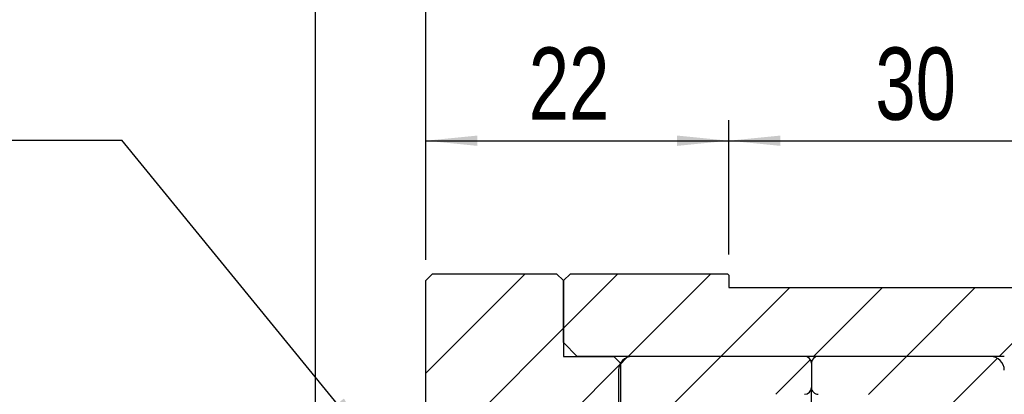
# Model space of a CAD drawing. Header units: millimetres. Extents: x 4 to 295, y 43 to 175.
# Tile 3 of 10: x 86 to 134, y 109 to 127. Entities that reach past the tile are written whole.
import ezdxf

# ---------------------------------------------------------------- set-up
doc = ezdxf.new("R2010")
doc.units = ezdxf.units.MM
doc.layers.add('FORMAT', color=7, linetype='Continuous')
doc.styles.add('SLDTEXTSTYLE0', font='TXT', dxfattribs={"width": 0.75})
doc.styles.add('SLDTEXTSTYLE1', font='TXT', dxfattribs={"width": 0.6666666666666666})
doc.dimstyles.new('SLDDIMSTYLE0', dxfattribs={"dimtxt": 3.5, "dimasz": 2.5, "dimexe": 0, "dimexo": 0.0625, "dimgap": 0.875, "dimtad": 1, "dimlfac": 1.5, "dimrnd": 1e-09, "dimzin": 12, "dimdsep": 46, "dimtxsty": 'SLDTEXTSTYLE0', "dimsah": 1, "dimcen": 0.09, "dimadec": 0, "dimazin": 3, "dimtfac": 1, "dimtofl": 0, "dimtmove": 0, "dimatfit": 3, "dimfxl": 0, "dimfrac": 2, "dimtolj": 1, "dimtzin": 12, "dimarcsym": 0})
doc.dimstyles.new('SLDDIMSTYLE2', dxfattribs={"dimtxt": 0.18, "dimasz": 2.5, "dimexe": 0, "dimexo": 0.0625, "dimgap": 0, "dimtad": 0, "dimtih": 1, "dimtoh": 1, "dimdec": 0, "dimrnd": 1e-09, "dimzin": 0, "dimdsep": 46, "dimtxsty": 'Standard', "dimsah": 1, "dimcen": 0.09, "dimadec": 0, "dimazin": 0, "dimtfac": 2.5, "dimtdec": 0, "dimtofl": 0, "dimtmove": 0, "dimatfit": 3, "dimfxl": 0, "dimfrac": 2, "dimtolj": 1, "dimtzin": 0, "dimarcsym": 0})
doc.dimstyles.new('SLDDIMSTYLE3', dxfattribs={"dimtxt": 3.5, "dimasz": 2.5, "dimexe": 0, "dimexo": 0.0625, "dimgap": 0.875, "dimtad": 1, "dimlfac": 1.5, "dimrnd": 1e-09, "dimzin": 12, "dimdsep": 46, "dimtxsty": 'SLDTEXTSTYLE0', "dimsah": 1, "dimcen": 0.09, "dimadec": 0, "dimazin": 3, "dimtfac": 1, "dimtmove": 0, "dimatfit": 0, "dimfxl": 0, "dimfrac": 2, "dimtolj": 1, "dimtzin": 12, "dimarcsym": 0})
pattern_1 = [(45, (0, 0), (-2.245064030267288, 2.245064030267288), [])]

# ---------------------------------------------------------------- blocks, each defined once
blk = doc.blocks.new('_D_6')
at = {"layer": 'FORMAT', "color": 7}
for p, q in [((100.2670232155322, 107.5693538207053), (100.2670232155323, 129.8849317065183)), ((105.6003565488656, 115.5693538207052), (105.6003565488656, 129.8849317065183)), ((100.2670232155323, 128.8849317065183), (94.76702321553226, 128.8849317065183)), ((100.2670232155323, 128.8849317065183), (105.6003565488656, 128.8849317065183)), ((105.6003565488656, 128.8849317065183), (111.1003565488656, 128.8849317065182))]:
    blk.add_line(p, q, dxfattribs=at)
for centre, start, end in [((106.1803858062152, 131.663056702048), 153.4349488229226, 206.5650511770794), ((97.65399701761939, 131.6630567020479), 333.4349488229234, 26.56505117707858)]:
    blk.add_arc(centre, 6.2120763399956, start, end, dxfattribs=at)
for points in [[(100.2670232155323, 128.8849317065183), (97.76702321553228, 129.1349317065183), (97.76702321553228, 128.6349317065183)], [(105.6003565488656, 128.8849317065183), (108.1003565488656, 128.6349317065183), (108.1003565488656, 129.1349317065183)]]:
    blk.add_solid(points, dxfattribs=at)
at = {"layer": 'FORMAT', "color": 7, "insert": (100.6241358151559, 133.3966686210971), "char_height": 3.5, "attachment_point": 1, "style": 'SLDTEXTSTYLE0'}
blk.add_mtext('8', dxfattribs=at)
blk = doc.blocks.new('_D_7')
at = {"layer": 'FORMAT', "color": 7}
for p, q in [((105.6003565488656, 115.5693538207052), (105.6003565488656, 129.8849317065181)), ((140.2670232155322, 114.5693538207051), (140.2670232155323, 129.884931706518)), ((105.6003565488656, 128.8849317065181), (140.2670232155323, 128.884931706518))]:
    blk.add_line(p, q, dxfattribs=at)
for points in [[(105.6003565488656, 128.8849317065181), (108.1003565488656, 128.6349317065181), (108.1003565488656, 129.1349317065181)], [(140.2670232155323, 128.884931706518), (137.7670232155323, 129.134931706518), (137.7670232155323, 128.634931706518)]]:
    blk.add_solid(points, dxfattribs=at)
at = {"layer": 'FORMAT', "color": 7, "insert": (120.3852364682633, 133.3966686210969), "char_height": 3.5, "attachment_point": 1, "style": 'SLDTEXTSTYLE0'}
blk.add_mtext('52', dxfattribs=at)
blk = doc.blocks.new('_D_8')
at = {"layer": 'FORMAT', "color": 7}
for p, q in [((105.6003565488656, 115.5693538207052), (105.6003565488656, 122.341252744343)), ((120.2670232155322, 115.8360204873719), (120.2670232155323, 122.3412527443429)), ((105.6003565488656, 121.341252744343), (120.2670232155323, 121.3412527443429))]:
    blk.add_line(p, q, dxfattribs=at)
for points in [[(105.6003565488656, 121.341252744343), (108.1003565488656, 121.091252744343), (108.1003565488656, 121.591252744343)], [(120.2670232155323, 121.3412527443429), (117.7670232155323, 121.5912527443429), (117.7670232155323, 121.0912527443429)]]:
    blk.add_solid(points, dxfattribs=at)
at = {"layer": 'FORMAT', "color": 7, "insert": (110.5867513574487, 125.8529896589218), "char_height": 3.5, "attachment_point": 1, "style": 'SLDTEXTSTYLE0'}
blk.add_mtext('22', dxfattribs=at)
blk = doc.blocks.new('_D_9')
at = {"layer": 'FORMAT', "color": 7}
for p, q in [((120.2670232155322, 115.8360204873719), (120.2670232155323, 122.341252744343)), ((140.2670232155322, 114.5693538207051), (140.2670232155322, 122.3412527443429)), ((120.2670232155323, 121.3412527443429), (140.2670232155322, 121.3412527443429))]:
    blk.add_line(p, q, dxfattribs=at)
for points in [[(120.2670232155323, 121.3412527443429), (122.7670232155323, 121.0912527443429), (122.7670232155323, 121.5912527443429)], [(140.2670232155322, 121.3412527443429), (137.7670232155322, 121.5912527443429), (137.7670232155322, 121.0912527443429)]]:
    blk.add_solid(points, dxfattribs=at)
at = {"layer": 'FORMAT', "color": 7, "insert": (127.3575228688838, 125.8529896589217), "char_height": 3.5, "attachment_point": 1, "style": 'SLDTEXTSTYLE0'}
blk.add_mtext('30', dxfattribs=at)
blk = doc.blocks.new('SW_NOTE_2')
at = {"layer": 'FORMAT', "color": 0}
blk.add_line((-14.75247474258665, 0), (0, 0), dxfattribs=at)
at = {"layer": 'FORMAT', "color": 0, "insert": (-15.15651635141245, 4.461473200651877), "char_height": 3.439583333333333, "attachment_point": 1, "style": 'SLDTEXTSTYLE1'}
blk.add_mtext('2 X M4', dxfattribs=at)

msp = doc.modelspace()

# ---------------------------------------------------------------- hatches: boundary and pattern name
at = {"layer": 'FORMAT', "linetype": 'Continuous', "lineweight": 18}
h = msp.add_hatch(dxfattribs=at)
h.set_pattern_fill('ANSI31', color=256, style=0)
h.set_pattern_definition(pattern_1)
h.paths.add_polyline_path([(112.2670232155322, 110.9026871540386), (112.2670232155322, 114.5693538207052), (111.9336898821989, 114.9026871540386), (105.9336898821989, 114.9026871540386), (105.6003565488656, 114.5693538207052), (105.6003565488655, 108.2360204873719), (105.9336898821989, 107.9026871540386), (113.7003565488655, 107.9026871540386), (113.7003565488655, 107.5693538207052), (114.7003565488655, 107.5693538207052), (115.0336898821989, 107.9026871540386), (115.0336898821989, 110.5693538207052), (114.7003565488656, 110.9026871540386)], flags=0)
h = msp.add_hatch(dxfattribs=at)
h.set_pattern_fill('ANSI31', color=256, style=0)
h.set_pattern_definition(pattern_1)
h.paths.add_polyline_path([(120.2003565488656, 114.9026871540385), (112.6003565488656, 114.9026871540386), (112.2670232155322, 114.5693538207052), (112.2670232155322, 111.5693538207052), (112.9336898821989, 110.9026871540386), (133.6003565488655, 110.9026871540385), (133.6003565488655, 107.5693538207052), (135.6003565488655, 107.5693538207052), (135.6003565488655, 107.9026871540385), (140.2670232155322, 107.9026871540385), (140.2670232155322, 113.5693538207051), (139.6003565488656, 114.2360204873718), (120.2670232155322, 114.2360204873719), (120.2670232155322, 114.8360204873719)], flags=0)
h = msp.add_hatch(dxfattribs=at)
h.set_pattern_fill('ANSI31', color=256, style=0)
h.set_pattern_definition(pattern_1)
edge = h.paths.add_edge_path(flags=0)
edge.add_line((124.2670232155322, 109.4026871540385), (124.2670232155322, 110.5693538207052))
edge.add_arc((123.9336898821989, 110.5693538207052), 0.333333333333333, 359.9999999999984, 449.9999999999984)
edge.add_line((123.9336898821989, 110.9026871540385), (115.6003565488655, 110.9026871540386))
edge.add_arc((115.6003565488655, 110.2360204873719), 0.666666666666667, 90, 180)
edge.add_line((114.9336898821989, 110.2360204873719), (114.9336898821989, 107.9026871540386))
edge.add_arc((115.2670232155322, 107.9026871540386), 0.3333333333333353, 179.9999999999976, 270.0000000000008)
edge.add_line((115.2670232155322, 107.5693538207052), (117.1619165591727, 107.5693538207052))
edge.add_arc((117.1619165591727, 107.7026871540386), 0.1333333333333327, 270.0000000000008, 331.330263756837)
edge.add_arc((119.6003565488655, 106.3693538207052), 2.645833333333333, 81.66528933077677, 151.3302637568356, ccw=False)
edge.add_arc((120.0032124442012, 109.1191673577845), 0.1333333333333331, 261.6652893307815, 273.0000000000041)
edge.add_line((120.0101905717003, 108.9860167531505), (121.6003565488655, 109.0693538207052))
edge.add_line((121.6003565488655, 109.0693538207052), (123.9336898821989, 109.0693538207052))
edge.add_arc((123.9336898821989, 109.4026871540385), 0.3333333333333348, 270.0000000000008, 360.0000000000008)
h = msp.add_hatch(dxfattribs=at)
h.set_pattern_fill('ANSI31', color=256, style=0)
h.set_pattern_definition(pattern_1)
edge = h.paths.add_edge_path(flags=0)
edge.add_line((132.9336898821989, 110.9026871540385), (124.6003565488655, 110.9026871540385))
edge.add_arc((124.6003565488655, 110.5693538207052), 0.333333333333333, 90.00000000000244, 180)
edge.add_line((124.2670232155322, 110.5693538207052), (124.2670232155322, 109.4026871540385))
edge.add_arc((124.6003565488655, 109.4026871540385), 0.3333333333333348, 180, 270.0000000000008)
edge.add_line((124.6003565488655, 109.0693538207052), (126.9336898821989, 109.0693538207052))
edge.add_line((126.9336898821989, 109.0693538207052), (128.5238558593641, 108.9860167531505))
edge.add_arc((128.5308339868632, 109.1191673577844), 0.1333333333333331, 266.9999999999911, 278.3347106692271)
edge.add_arc((128.9336898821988, 106.3693538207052), 2.645833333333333, 28.669736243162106, 98.33471066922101, ccw=False)
edge.add_arc((131.3721298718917, 107.7026871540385), 0.1333333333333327, 208.66973624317, 270.0000000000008)
edge.add_line((131.3721298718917, 107.5693538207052), (133.2670232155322, 107.5693538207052))
edge.add_arc((133.2670232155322, 107.9026871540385), 0.3333333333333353, 270.0000000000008, 360.0000000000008)
edge.add_line((133.6003565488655, 107.9026871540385), (133.6003565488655, 110.2360204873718))
edge.add_arc((132.9336898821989, 110.2360204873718), 0.666666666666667, 0, 90)

# ---------------------------------------------------------------- linework, layer by layer
at = {"color": 7, "linetype": 'Continuous', "lineweight": 25}
for p, q in [((105.6003565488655, 114.5693538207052), (105.9336898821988, 114.9026871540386)), ((105.9336898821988, 114.9026871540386), (111.9336898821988, 114.9026871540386)), ((111.9336898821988, 114.9026871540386), (112.2670232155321, 114.5693538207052)), ((112.2670232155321, 114.5693538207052), (112.6003565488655, 114.9026871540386)), ((112.6003565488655, 114.9026871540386), (120.2003565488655, 114.9026871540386)), ((120.2003565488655, 114.9026871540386), (120.2670232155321, 114.8360204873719)), ((120.2670232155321, 114.8360204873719), (120.2670232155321, 114.2360204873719)), ((105.6003565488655, 108.2360204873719), (105.6003565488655, 114.5693538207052)), ((112.2670232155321, 111.5693538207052), (112.2670232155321, 114.5693538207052)), ((112.2670232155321, 114.5693538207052), (112.2670232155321, 110.9026871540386)), ((120.2670232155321, 114.2360204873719), (139.6003565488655, 114.2360204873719)), ((112.9336898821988, 110.9026871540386), (112.2670232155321, 111.5693538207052)), ((112.2670232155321, 110.9026871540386), (114.7003565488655, 110.9026871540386)), ((133.6003565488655, 110.9026871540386), (112.9336898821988, 110.9026871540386)), ((114.7003565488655, 110.9026871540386), (115.0336898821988, 110.5693538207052)), ((115.0336898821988, 110.5693538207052), (115.0336898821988, 107.9026871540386)), ((123.9336898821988, 110.9026871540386), (115.6003565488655, 110.9026871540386)), ((124.2670232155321, 110.5693538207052), (124.2670232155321, 109.4026871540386)), ((132.9336898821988, 110.9026871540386), (124.6003565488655, 110.9026871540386)), ((114.9336898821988, 110.2360204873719), (114.9336898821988, 107.9026871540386)), ((124.2670232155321, 104.9026871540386), (124.2670232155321, 109.4026871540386))]:
    msp.add_line(p, q, dxfattribs=at)
for centre, radius, start, end in [((115.6003565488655, 110.2360204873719), 0.6666666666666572, 90, 179.9999999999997), ((123.9336898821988, 110.5693538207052), 0.3333333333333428, 2.381599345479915e-11, 90), ((124.6003565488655, 110.5693538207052), 0.3333333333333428, 90, 179.9999999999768), ((132.9336898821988, 110.2360204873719), 0.6666666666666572, 3.05333249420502e-13, 90), ((123.9336898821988, 109.4026871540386), 0.3333333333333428, 270.0000000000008, 6.10666498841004e-13), ((124.6003565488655, 109.4026871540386), 0.3333333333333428, 180, 270.0000000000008)]:
    msp.add_arc(centre, radius, start, end, dxfattribs=at)

# ---------------------------------------------------------------- block references
at = {"layer": 'FORMAT', "color": 7}
msp.add_blockref('SW_NOTE_2', (90.89186093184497, 121.3729679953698), dxfattribs=at)

# ---------------------------------------------------------------- dimensions: what is measured, and where the dimension line sits
dim = msp.add_linear_dim(base=(105.6003565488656, 128.8849317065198), p1=(100.2670232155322, 106.5693538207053), p2=(105.6003565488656, 114.5693538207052), text='(<>)', dimstyle='SLDDIMSTYLE3', dxfattribs=at)
dim.commit()
dim.dimension.update_dxf_attribs({"geometry": '_D_6', "text_midpoint": (101.9171913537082, 128.8849317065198), "dimtype": 160})
for base, p1, p2, picture, middle in [((140.2670232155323, 128.8849317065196), (105.6003565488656, 114.5693538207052), (140.2670232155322, 113.5693538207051), '_D_7', (122.9713476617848, 128.8849317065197)), ((120.2670232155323, 121.3412527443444), (105.6003565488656, 114.5693538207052), (120.2670232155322, 114.8360204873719), '_D_8', (113.1728625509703, 121.3412527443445)), ((140.2670232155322, 121.3412527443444), (120.2670232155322, 114.8360204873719), (140.2670232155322, 113.5693538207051), '_D_9', (129.9436340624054, 121.3412527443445))]:
    dim = msp.add_linear_dim(base=base, p1=p1, p2=p2, dimstyle='SLDDIMSTYLE0', dxfattribs=at)
    dim.commit()
    dim.dimension.update_dxf_attribs({"geometry": picture, "text_midpoint": middle, "dimtype": 160})

# ---------------------------------------------------------------- leaders
msp.add_leader([(102.9058317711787, 106.6705203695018), (90.89186093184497, 121.3729679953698)], dimstyle='SLDDIMSTYLE2', dxfattribs=at)

doc.saveas('drawing.dxf')
